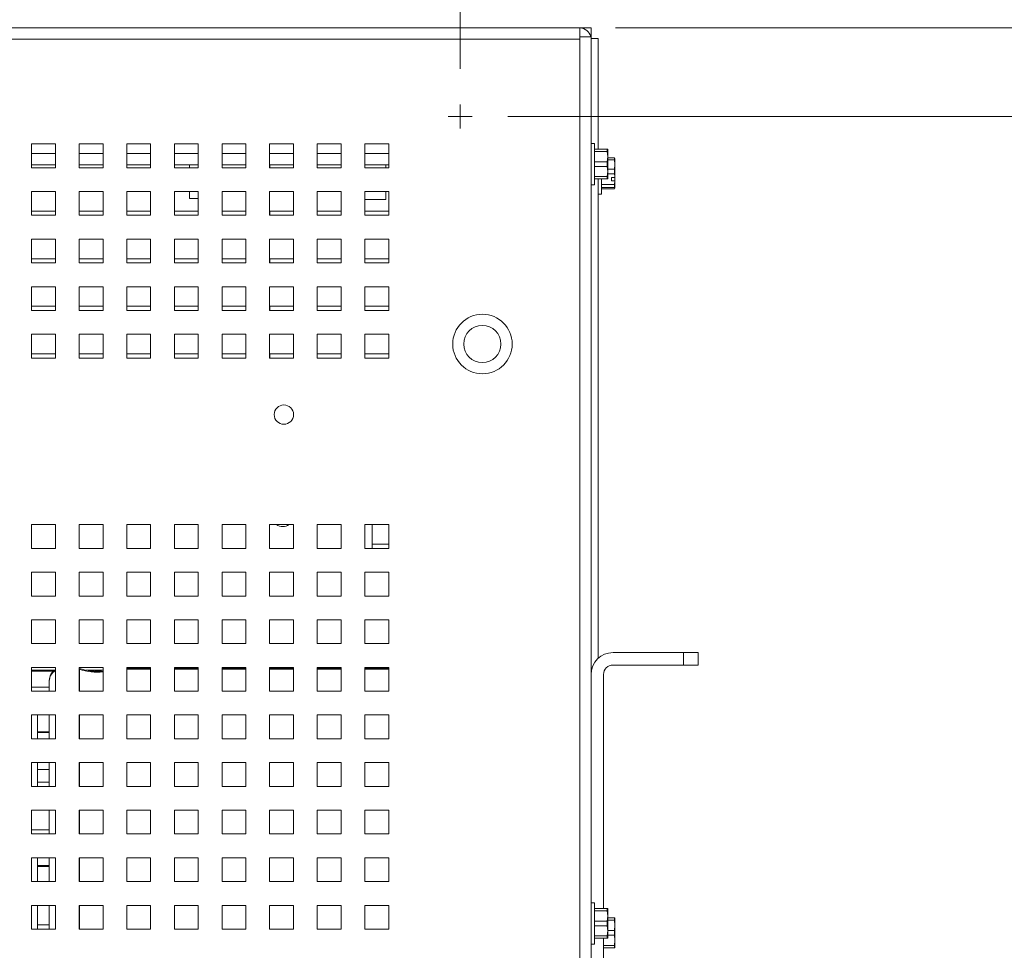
# Paper-space layout '3' of a CAD drawing. Header units: inches. Extents: x 1 to 109, y 1 to 85.
# Tile 62 of 107: x 61.27 to 68.16, y 21.42 to 27.94. Entities that reach past the tile are written whole.
import ezdxf

# ---------------------------------------------------------------- set-up
doc = ezdxf.new("R2010")
doc.units = ezdxf.units.IN
doc.header["$MEASUREMENT"] = 0
doc.styles.add('SLDTEXTSTYLE0', font='GOTHIC.TTF', dxfattribs={"width": 0.913})
doc.dimstyles.new('SLDDIMSTYLE0', dxfattribs={"dimtxt": 0.625, "dimasz": 0.65, "dimexe": 0, "dimexo": 0.0625, "dimgap": 0.15625, "dimtad": 0, "dimtih": 1, "dimtoh": 1, "dimdec": 0, "dimlfac": 1.2, "dimrnd": 1e-09, "dimzin": 12, "dimdsep": 46, "dimtxsty": 'SLDTEXTSTYLE0', "dimblk1": 'NONE', "dimblk2": 'NONE', "dimsah": 1, "dimcen": 0.09, "dimadec": 0, "dimazin": 3, "dimtfac": 1, "dimtdec": 0, "dimtofl": 0, "dimtmove": 0, "dimatfit": 3, "dimldrblk": 'NONE', "dimfxl": 1, "dimfrac": 2, "dimtolj": 1, "dimtzin": 12, "dimarcsym": 0})
doc.dimstyles.new('SLDDIMSTYLE1', dxfattribs={"dimtxt": 0.625, "dimasz": 0.65, "dimexe": 0, "dimexo": 0.0625, "dimgap": 0.15625, "dimtad": 0, "dimtih": 1, "dimtoh": 1, "dimlfac": 1.2, "dimrnd": 1e-09, "dimzin": 12, "dimdsep": 46, "dimtxsty": 'SLDTEXTSTYLE0', "dimblk1": 'NONE', "dimblk2": 'NONE', "dimsah": 1, "dimcen": 0.09, "dimadec": 0, "dimazin": 3, "dimtfac": 1, "dimtofl": 0, "dimtmove": 0, "dimatfit": 3, "dimldrblk": 'NONE', "dimfxl": 1, "dimfrac": 2, "dimtolj": 1, "dimtzin": 12, "dimarcsym": 0})

# ---------------------------------------------------------------- blocks, each defined once
blk = doc.blocks.new('_D_101')
at = {"color": 1, "linetype": 'Continuous', "lineweight": 0, "ltscale": 5}
blk.add_line((64.3512, 27.5909), (64.3512, 31.3197), dxfattribs=at)
at = {"color": 1, "linetype": 'Continuous', "lineweight": 0, "ltscale": 5, "insert": (64.049, 31.3197), "char_height": 0.625, "attachment_point": 1, "rotation": 90, "style": 'SLDTEXTSTYLE0'}
blk.add_mtext('20.16', dxfattribs=at)
blk = doc.blocks.new('_NONE')
blk = doc.blocks.new('_D_104')
at = {"color": 1, "linetype": 'Continuous', "lineweight": 0, "ltscale": 5}
blk.add_line((65.4384, 27.8781), (68.3448, 27.8781), dxfattribs=at)
at = {"color": 1, "linetype": 'Continuous', "lineweight": 0, "ltscale": 5, "insert": (68.3448, 28.1804), "char_height": 0.625, "attachment_point": 1, "style": 'SLDTEXTSTYLE0'}
blk.add_mtext('0', dxfattribs=at)
blk = doc.blocks.new('_D_105')
at = {"color": 1, "linetype": 'Continuous', "lineweight": 0, "ltscale": 5}
blk.add_line((64.6845, 27.2576), (68.3448, 27.2576), dxfattribs=at)
at = {"color": 1, "linetype": 'Continuous', "lineweight": 0, "ltscale": 5, "insert": (68.3448, 27.5598), "char_height": 0.625, "attachment_point": 1, "style": 'SLDTEXTSTYLE0'}
blk.add_mtext('.74', dxfattribs=at)
blk = doc.blocks.new('SW_CENTERMARKSYMBOL_18')
at = {"color": 0, "linetype": 'Continuous', "lineweight": 0, "ltscale": 5}
for q in [(0, 0.0833), (-0.0833, 0), (0, -0.0833), (0.0833, 0)]:
    blk.add_line((0, 0), q, dxfattribs=at)

psp = doc.layouts.new('3')

# ---------------------------------------------------------------- linework, layer by layer
at = {"color": 7, "linetype": 'Continuous', "lineweight": 15, "ltscale": 5}
for p, q in [((47.6796, 27.8781), (65.1884, 27.8781)), ((48.254, 27.8784), (64.6138, 27.8784)), ((64.6138, 27.8784), (64.6138, 27.8781)), ((64.6138, 27.8784), (64.6387, 27.8784)), ((64.6387, 27.8781), (64.6387, 27.8784)), ((64.6388, 27.8784), (64.6387, 27.8784)), ((64.6388, 27.8781), (64.6388, 27.8784)), ((65.2674, 27.8784), (64.6388, 27.8784)), ((65.1884, 27.8781), (65.1884, 27.8159)), ((65.2674, 27.8784), (65.2674, 27.8286)), ((65.1884, 27.7992), (47.6796, 27.7992)), ((65.1884, 27.8159), (65.2674, 27.8159)), ((65.1884, 27.8159), (65.1884, 27.7992)), ((65.1884, 14.5867), (65.1884, 27.7992)), ((65.2674, 27.8286), (65.2617, 27.8286)), ((65.2674, 27.8159), (65.2674, 27.8286)), ((65.2674, 27.8159), (65.2674, 14.5867)), ((65.3172, 27.8044), (65.2674, 27.8044)), ((65.3172, 27.0291), (65.3172, 27.8044)), ((61.5174, 27.0659), (61.3507, 27.0659)), ((61.3507, 27.0659), (61.3507, 26.8992)), ((61.5174, 26.8992), (61.5174, 27.0659)), ((61.8507, 27.0659), (61.684, 27.0659)), ((61.684, 27.0659), (61.684, 26.8992)), ((61.8507, 26.8992), (61.8507, 27.0659)), ((62.184, 27.0659), (62.0174, 27.0659)), ((62.0174, 27.0659), (62.0174, 26.8992)), ((62.184, 26.8992), (62.184, 27.0659)), ((62.5174, 27.0659), (62.3507, 27.0659)), ((62.3507, 27.0659), (62.3507, 26.8992)), ((62.5174, 26.8992), (62.5174, 27.0659)), ((62.8507, 27.0659), (62.684, 27.0659)), ((62.684, 27.0659), (62.684, 26.8992)), ((62.8507, 26.8992), (62.8507, 27.0659)), ((63.184, 27.0659), (63.0174, 27.0659)), ((63.0174, 27.0659), (63.0174, 26.8992)), ((63.184, 26.8992), (63.184, 27.0659)), ((63.5174, 27.0659), (63.3507, 27.0659)), ((63.3507, 27.0659), (63.3507, 26.8992)), ((63.5174, 26.8992), (63.5174, 27.0659)), ((63.8507, 27.0659), (63.684, 27.0659)), ((63.684, 27.0659), (63.684, 26.8992)), ((63.8507, 26.8992), (63.8507, 27.0659)), ((65.2909, 27.0699), (65.2674, 27.0699)), ((65.2909, 26.7799), (65.2909, 27.0699)), ((65.2909, 27.0291), (65.3812, 27.0291)), ((65.3812, 27.0126), (65.3812, 27.0291)), ((65.3812, 27.0291), (65.3845, 27.0291)), ((65.3849, 27.0282), (65.3845, 27.0291)), ((65.3849, 27.0282), (65.3849, 26.977)), ((65.3812, 27.0126), (65.2909, 27.0126)), ((65.3849, 26.977), (65.3812, 27.0126)), ((65.3812, 26.9413), (65.3849, 26.977)), ((65.3849, 26.977), (65.3849, 26.8728)), ((65.3849, 26.9679), (65.431, 26.9679)), ((65.431, 26.9553), (65.3849, 26.9553)), ((65.431, 26.9679), (65.4347, 26.9625)), ((65.431, 26.9553), (65.431, 26.9679)), ((65.4347, 26.9227), (65.431, 26.9553)), ((65.4347, 26.9227), (65.4347, 26.9634)), ((61.5174, 26.9203), (61.3507, 26.9203)), ((61.3507, 26.8992), (61.5174, 26.8992)), ((61.3509, 26.9203), (61.3509, 26.8992)), ((61.8507, 26.9203), (61.684, 26.9203)), ((61.684, 26.8992), (61.8507, 26.8992)), ((61.6842, 26.9203), (61.6842, 26.8992)), ((62.184, 26.9203), (62.0174, 26.9203)), ((62.0174, 26.8992), (62.184, 26.8992)), ((62.0175, 26.9203), (62.0175, 26.8992)), ((62.5174, 26.9203), (62.3507, 26.9203)), ((62.3507, 26.8992), (62.5174, 26.8992)), ((62.3509, 26.9203), (62.3509, 26.8992)), ((62.4571, 26.9203), (62.4571, 26.8992)), ((62.8507, 26.9203), (62.684, 26.9203)), ((62.684, 26.8992), (62.8507, 26.8992)), ((62.6842, 26.9203), (62.6842, 26.8992)), ((63.184, 26.9203), (63.0174, 26.9203)), ((63.0174, 26.8992), (63.184, 26.8992)), ((63.0175, 26.9203), (63.0175, 26.8992)), ((63.5174, 26.9203), (63.3507, 26.9203)), ((63.3507, 26.8992), (63.5174, 26.8992)), ((63.3509, 26.9203), (63.3509, 26.8992)), ((63.8507, 26.9203), (63.684, 26.9203)), ((63.684, 26.8992), (63.8507, 26.8992)), ((63.8304, 26.8992), (63.8304, 26.9203)), ((65.2909, 26.9413), (65.3812, 26.9413)), ((65.3812, 26.9084), (65.2909, 26.9084)), ((65.3812, 26.9084), (65.3812, 26.9413)), ((65.3849, 26.8728), (65.3812, 26.9084)), ((65.3849, 26.8901), (65.431, 26.8901)), ((65.431, 26.8901), (65.4347, 26.9227)), ((65.431, 26.8575), (65.431, 26.8901)), ((65.4347, 26.8318), (65.4347, 26.9227)), ((65.2909, 26.8372), (65.3812, 26.8372)), ((65.3812, 26.8207), (65.2909, 26.8207)), ((65.3172, 23.4627), (65.3172, 26.8207)), ((65.3407, 26.8039), (65.3407, 26.8207)), ((65.3812, 26.8372), (65.3849, 26.8728)), ((65.3812, 26.8207), (65.3812, 26.8372)), ((65.3845, 26.8207), (65.3812, 26.8207)), ((65.3845, 26.8207), (65.3849, 26.8215)), ((65.3849, 26.8728), (65.3849, 26.8215)), ((65.431, 26.8575), (65.3849, 26.8575)), ((65.4112, 26.8315), (65.4343, 26.8315)), ((65.4112, 26.8315), (65.4112, 26.8074)), ((65.4343, 26.8315), (65.4347, 26.8318)), ((65.4347, 26.8077), (65.4347, 26.8318)), ((65.2674, 26.7799), (65.2909, 26.7799)), ((65.3407, 26.7142), (65.3407, 26.8039)), ((65.3407, 26.7814), (65.431, 26.7814)), ((65.431, 26.7614), (65.3407, 26.7614)), ((65.3407, 26.7505), (65.431, 26.7505)), ((65.4112, 26.8074), (65.4343, 26.8074)), ((65.431, 26.7814), (65.4343, 26.8074)), ((65.431, 26.7614), (65.431, 26.7814)), ((65.4347, 26.756), (65.431, 26.7614)), ((65.431, 26.7505), (65.4347, 26.756)), ((65.4347, 26.8077), (65.4343, 26.8074)), ((65.4347, 26.8077), (65.4347, 26.756)), ((61.5174, 26.7326), (61.3507, 26.7326)), ((61.3507, 26.7326), (61.3507, 26.5659)), ((61.5174, 26.5659), (61.5174, 26.7326)), ((61.8507, 26.7326), (61.684, 26.7326)), ((61.684, 26.7326), (61.684, 26.5659)), ((61.8507, 26.5659), (61.8507, 26.7326)), ((62.184, 26.7326), (62.0174, 26.7326)), ((62.0174, 26.7326), (62.0174, 26.5659)), ((62.184, 26.5659), (62.184, 26.7326)), ((62.5174, 26.7326), (62.3507, 26.7326)), ((62.3507, 26.7326), (62.3507, 26.5659)), ((62.4571, 26.7326), (62.4571, 26.6844)), ((62.5174, 26.6844), (62.4571, 26.6844)), ((62.5174, 26.5659), (62.5174, 26.7326)), ((62.8507, 26.7326), (62.684, 26.7326)), ((62.684, 26.7326), (62.684, 26.5659)), ((62.8507, 26.5659), (62.8507, 26.7326)), ((63.184, 26.7326), (63.0174, 26.7326)), ((63.0174, 26.7326), (63.0174, 26.5659)), ((63.184, 26.5659), (63.184, 26.7326)), ((63.5174, 26.7326), (63.3507, 26.7326)), ((63.3507, 26.7326), (63.3507, 26.5659)), ((63.5174, 26.5659), (63.5174, 26.7326)), ((63.8507, 26.7326), (63.684, 26.7326)), ((63.684, 26.7326), (63.684, 26.5659)), ((63.8304, 26.6763), (63.8304, 26.7326)), ((63.8507, 26.5659), (63.8507, 26.7326)), ((65.3172, 26.7142), (65.3407, 26.7142)), ((63.8304, 26.6763), (63.684, 26.6763)), ((61.3507, 26.5659), (61.5174, 26.5659)), ((61.3509, 26.5951), (61.3509, 26.5659)), ((61.5174, 26.5951), (61.3509, 26.5951)), ((61.684, 26.5659), (61.8507, 26.5659)), ((61.6842, 26.5951), (61.6842, 26.5659)), ((61.8507, 26.5951), (61.6842, 26.5951)), ((62.0174, 26.5659), (62.184, 26.5659)), ((62.0175, 26.5951), (62.0175, 26.5659)), ((62.184, 26.5951), (62.0175, 26.5951)), ((62.3507, 26.5659), (62.5174, 26.5659)), ((62.3509, 26.5951), (62.3509, 26.5659)), ((62.5174, 26.5951), (62.3509, 26.5951)), ((62.684, 26.5659), (62.8507, 26.5659)), ((62.6842, 26.5951), (62.6842, 26.5659)), ((62.8507, 26.5951), (62.6842, 26.5951)), ((63.0174, 26.5659), (63.184, 26.5659)), ((63.0175, 26.5951), (63.0175, 26.5659)), ((63.184, 26.5951), (63.0175, 26.5951)), ((63.3507, 26.5659), (63.5174, 26.5659)), ((63.3509, 26.5951), (63.3509, 26.5659)), ((63.5174, 26.5951), (63.3509, 26.5951)), ((63.684, 26.5659), (63.8507, 26.5659)), ((63.6842, 26.5951), (63.6842, 26.5659)), ((63.8507, 26.5951), (63.6842, 26.5951)), ((61.5174, 26.3992), (61.3507, 26.3992)), ((61.3507, 26.3992), (61.3507, 26.2326)), ((61.5174, 26.2326), (61.5174, 26.3992)), ((61.8507, 26.3992), (61.684, 26.3992)), ((61.684, 26.3992), (61.684, 26.2326)), ((61.8507, 26.2326), (61.8507, 26.3992)), ((62.184, 26.3992), (62.0174, 26.3992)), ((62.0174, 26.3992), (62.0174, 26.2326)), ((62.184, 26.2326), (62.184, 26.3992)), ((62.5174, 26.3992), (62.3507, 26.3992)), ((62.3507, 26.3992), (62.3507, 26.2326)), ((62.5174, 26.2326), (62.5174, 26.3992)), ((62.8507, 26.3992), (62.684, 26.3992)), ((62.684, 26.3992), (62.684, 26.2326)), ((62.8507, 26.2326), (62.8507, 26.3992)), ((63.184, 26.3992), (63.0174, 26.3992)), ((63.0174, 26.3992), (63.0174, 26.2326)), ((63.184, 26.2326), (63.184, 26.3992)), ((63.5174, 26.3992), (63.3507, 26.3992)), ((63.3507, 26.3992), (63.3507, 26.2326)), ((63.5174, 26.2326), (63.5174, 26.3992)), ((63.8507, 26.3992), (63.684, 26.3992)), ((63.684, 26.3992), (63.684, 26.2326)), ((63.8507, 26.2326), (63.8507, 26.3992)), ((61.3507, 26.2326), (61.5174, 26.2326)), ((61.5174, 26.2617), (61.3509, 26.2617)), ((61.3509, 26.2617), (61.3509, 26.2326)), ((61.684, 26.2326), (61.8507, 26.2326)), ((61.8507, 26.2617), (61.6842, 26.2617)), ((61.6842, 26.2617), (61.6842, 26.2326)), ((62.0174, 26.2326), (62.184, 26.2326)), ((62.184, 26.2617), (62.0175, 26.2617)), ((62.0175, 26.2617), (62.0175, 26.2326)), ((62.3507, 26.2326), (62.5174, 26.2326)), ((62.5174, 26.2617), (62.3509, 26.2617)), ((62.3509, 26.2617), (62.3509, 26.2326)), ((62.684, 26.2326), (62.8507, 26.2326)), ((62.8507, 26.2617), (62.6842, 26.2617)), ((62.6842, 26.2617), (62.6842, 26.2326)), ((63.0174, 26.2326), (63.184, 26.2326)), ((63.184, 26.2617), (63.0175, 26.2617)), ((63.0175, 26.2617), (63.0175, 26.2326)), ((63.3507, 26.2326), (63.5174, 26.2326)), ((63.5174, 26.2617), (63.3509, 26.2617)), ((63.3509, 26.2617), (63.3509, 26.2326)), ((63.684, 26.2326), (63.8507, 26.2326)), ((63.8507, 26.2617), (63.6842, 26.2617)), ((63.6842, 26.2617), (63.6842, 26.2326)), ((61.5174, 26.0659), (61.3507, 26.0659)), ((61.3507, 26.0659), (61.3507, 25.8992)), ((61.5174, 25.8992), (61.5174, 26.0659)), ((61.8507, 26.0659), (61.684, 26.0659)), ((61.684, 26.0659), (61.684, 25.8992)), ((61.8507, 25.8992), (61.8507, 26.0659)), ((62.184, 26.0659), (62.0174, 26.0659)), ((62.0174, 26.0659), (62.0174, 25.8992)), ((62.184, 25.8992), (62.184, 26.0659)), ((62.5174, 26.0659), (62.3507, 26.0659)), ((62.3507, 26.0659), (62.3507, 25.8992)), ((62.5174, 25.8992), (62.5174, 26.0659)), ((62.8507, 26.0659), (62.684, 26.0659)), ((62.684, 26.0659), (62.684, 25.8992)), ((62.8507, 25.8992), (62.8507, 26.0659)), ((63.184, 26.0659), (63.0174, 26.0659)), ((63.0174, 26.0659), (63.0174, 25.8992)), ((63.184, 25.8992), (63.184, 26.0659)), ((63.5174, 26.0659), (63.3507, 26.0659)), ((63.3507, 26.0659), (63.3507, 25.8992)), ((63.5174, 25.8992), (63.5174, 26.0659)), ((63.8507, 26.0659), (63.684, 26.0659)), ((63.684, 26.0659), (63.684, 25.8992)), ((63.8507, 25.8992), (63.8507, 26.0659)), ((61.5174, 25.9284), (61.3509, 25.9284)), ((61.3509, 25.9284), (61.3509, 25.8992)), ((61.8507, 25.9284), (61.6842, 25.9284)), ((61.6842, 25.9284), (61.6842, 25.8992)), ((62.184, 25.9284), (62.0175, 25.9284)), ((62.0175, 25.9284), (62.0175, 25.8992)), ((62.5174, 25.9284), (62.3509, 25.9284)), ((62.3509, 25.9284), (62.3509, 25.8992)), ((62.8507, 25.9284), (62.6842, 25.9284)), ((62.6842, 25.9284), (62.6842, 25.8992)), ((63.184, 25.9284), (63.0175, 25.9284)), ((63.0175, 25.9284), (63.0175, 25.8992)), ((63.5174, 25.9284), (63.3509, 25.9284)), ((63.3509, 25.9284), (63.3509, 25.8992)), ((63.8507, 25.9284), (63.6842, 25.9284)), ((63.6842, 25.9284), (63.6842, 25.8992)), ((61.3507, 25.8992), (61.5174, 25.8992)), ((61.684, 25.8992), (61.8507, 25.8992)), ((62.0174, 25.8992), (62.184, 25.8992)), ((62.3507, 25.8992), (62.5174, 25.8992)), ((62.684, 25.8992), (62.8507, 25.8992)), ((63.0174, 25.8992), (63.184, 25.8992)), ((63.3507, 25.8992), (63.5174, 25.8992)), ((63.684, 25.8992), (63.8507, 25.8992)), ((65.269, 25.9015), (65.2674, 25.9015)), ((65.269, 25.9015), (65.269, 25.6881)), ((61.5174, 25.7326), (61.3507, 25.7326)), ((61.3507, 25.7326), (61.3507, 25.5659)), ((61.5174, 25.5659), (61.5174, 25.7326)), ((61.8507, 25.7326), (61.684, 25.7326)), ((61.684, 25.7326), (61.684, 25.5659)), ((61.8507, 25.5659), (61.8507, 25.7326)), ((62.184, 25.7326), (62.0174, 25.7326)), ((62.0174, 25.7326), (62.0174, 25.5659)), ((62.184, 25.5659), (62.184, 25.7326)), ((62.5174, 25.7326), (62.3507, 25.7326)), ((62.3507, 25.7326), (62.3507, 25.5659)), ((62.5174, 25.5659), (62.5174, 25.7326)), ((62.8507, 25.7326), (62.684, 25.7326)), ((62.684, 25.7326), (62.684, 25.5659)), ((62.8507, 25.5659), (62.8507, 25.7326)), ((63.184, 25.7326), (63.0174, 25.7326)), ((63.0174, 25.7326), (63.0174, 25.5659)), ((63.184, 25.5659), (63.184, 25.7326)), ((63.5174, 25.7326), (63.3507, 25.7326)), ((63.3507, 25.7326), (63.3507, 25.5659)), ((63.5174, 25.5659), (63.5174, 25.7326)), ((63.8507, 25.7326), (63.684, 25.7326)), ((63.684, 25.7326), (63.684, 25.5659)), ((63.8507, 25.5659), (63.8507, 25.7326)), ((65.2674, 25.6881), (65.269, 25.6881)), ((61.5174, 25.5951), (61.3509, 25.5951)), ((61.3509, 25.5951), (61.3509, 25.5659)), ((61.8507, 25.5951), (61.6842, 25.5951)), ((61.6842, 25.5951), (61.6842, 25.5659)), ((62.184, 25.5951), (62.0175, 25.5951)), ((62.0175, 25.5951), (62.0175, 25.5659)), ((62.5174, 25.5951), (62.3509, 25.5951)), ((62.3509, 25.5951), (62.3509, 25.5659)), ((62.8507, 25.5951), (62.6842, 25.5951)), ((62.6842, 25.5951), (62.6842, 25.5659)), ((63.184, 25.5951), (63.0175, 25.5951)), ((63.0175, 25.5951), (63.0175, 25.5659)), ((63.5174, 25.5951), (63.3509, 25.5951)), ((63.3509, 25.5951), (63.3509, 25.5659)), ((63.8507, 25.5951), (63.6842, 25.5951)), ((63.6842, 25.5951), (63.6842, 25.5659)), ((61.3507, 25.5659), (61.5174, 25.5659)), ((61.684, 25.5659), (61.8507, 25.5659)), ((62.0174, 25.5659), (62.184, 25.5659)), ((62.3507, 25.5659), (62.5174, 25.5659)), ((62.684, 25.5659), (62.8507, 25.5659)), ((63.0174, 25.5659), (63.184, 25.5659)), ((63.3507, 25.5659), (63.5174, 25.5659)), ((63.684, 25.5659), (63.8507, 25.5659)), ((63.1842, 25.1597), (63.1842, 25.1799)), ((61.5174, 24.3992), (61.3507, 24.3992)), ((61.3507, 24.3992), (61.3507, 24.2326)), ((61.5174, 24.2326), (61.5174, 24.3992)), ((61.8507, 24.3992), (61.684, 24.3992)), ((61.684, 24.3992), (61.684, 24.2326)), ((61.8507, 24.2326), (61.8507, 24.3992)), ((62.184, 24.3992), (62.0174, 24.3992)), ((62.0174, 24.3992), (62.0174, 24.2326)), ((62.184, 24.2326), (62.184, 24.3992)), ((62.5174, 24.3992), (62.3507, 24.3992)), ((62.3507, 24.3992), (62.3507, 24.2326)), ((62.5174, 24.2326), (62.5174, 24.3992)), ((62.8507, 24.3992), (62.684, 24.3992)), ((62.684, 24.3992), (62.684, 24.2326)), ((62.8507, 24.2326), (62.8507, 24.3992)), ((63.184, 24.3992), (63.0174, 24.3992)), ((63.0174, 24.3992), (63.0174, 24.2326)), ((63.184, 24.2326), (63.184, 24.3992)), ((63.5174, 24.3992), (63.3507, 24.3992)), ((63.3507, 24.3992), (63.3507, 24.2326)), ((63.5174, 24.2326), (63.5174, 24.3992)), ((63.8507, 24.3992), (63.684, 24.3992)), ((63.684, 24.3992), (63.684, 24.2326)), ((63.7343, 24.2326), (63.7343, 24.3992)), ((63.8507, 24.2326), (63.8507, 24.3992)), ((61.3507, 24.2326), (61.5174, 24.2326)), ((61.684, 24.2326), (61.8507, 24.2326)), ((62.0174, 24.2326), (62.184, 24.2326)), ((62.3507, 24.2326), (62.5174, 24.2326)), ((62.684, 24.2326), (62.8507, 24.2326)), ((63.0174, 24.2326), (63.184, 24.2326)), ((63.3507, 24.2326), (63.5174, 24.2326)), ((63.684, 24.2326), (63.8507, 24.2326)), ((63.8507, 24.2617), (63.7343, 24.2617)), ((61.5174, 24.0659), (61.3507, 24.0659)), ((61.3507, 24.0659), (61.3507, 23.8992)), ((61.5174, 23.8992), (61.5174, 24.0659)), ((61.8507, 24.0659), (61.684, 24.0659)), ((61.684, 24.0659), (61.684, 23.8992)), ((61.8507, 23.8992), (61.8507, 24.0659)), ((62.184, 24.0659), (62.0174, 24.0659)), ((62.0174, 24.0659), (62.0174, 23.8992)), ((62.184, 23.8992), (62.184, 24.0659)), ((62.5174, 24.0659), (62.3507, 24.0659)), ((62.3507, 24.0659), (62.3507, 23.8992)), ((62.5174, 23.8992), (62.5174, 24.0659)), ((62.8507, 24.0659), (62.684, 24.0659)), ((62.684, 24.0659), (62.684, 23.8992)), ((62.8507, 23.8992), (62.8507, 24.0659)), ((63.184, 24.0659), (63.0174, 24.0659)), ((63.0174, 24.0659), (63.0174, 23.8992)), ((63.184, 23.8992), (63.184, 24.0659)), ((63.5174, 24.0659), (63.3507, 24.0659)), ((63.3507, 24.0659), (63.3507, 23.8992)), ((63.5174, 23.8992), (63.5174, 24.0659)), ((63.8507, 24.0659), (63.684, 24.0659)), ((63.684, 24.0659), (63.684, 23.8992)), ((63.8507, 23.8992), (63.8507, 24.0659)), ((61.3507, 23.8992), (61.5174, 23.8992)), ((61.684, 23.8992), (61.8507, 23.8992)), ((62.0174, 23.8992), (62.184, 23.8992)), ((62.3507, 23.8992), (62.5174, 23.8992)), ((62.684, 23.8992), (62.8507, 23.8992)), ((63.0174, 23.8992), (63.184, 23.8992)), ((63.3507, 23.8992), (63.5174, 23.8992)), ((63.684, 23.8992), (63.8507, 23.8992)), ((61.5174, 23.7326), (61.3507, 23.7326)), ((61.3507, 23.7326), (61.3507, 23.5659)), ((61.5174, 23.5659), (61.5174, 23.7326)), ((61.8507, 23.7326), (61.684, 23.7326)), ((61.684, 23.7326), (61.684, 23.5659)), ((61.8507, 23.5659), (61.8507, 23.7326)), ((62.184, 23.7326), (62.0174, 23.7326)), ((62.0174, 23.7326), (62.0174, 23.5659)), ((62.184, 23.5659), (62.184, 23.7326)), ((62.5174, 23.7326), (62.3507, 23.7326)), ((62.3507, 23.7326), (62.3507, 23.5659)), ((62.5174, 23.5659), (62.5174, 23.7326)), ((62.8507, 23.7326), (62.684, 23.7326)), ((62.684, 23.7326), (62.684, 23.5659)), ((62.8507, 23.5659), (62.8507, 23.7326)), ((63.184, 23.7326), (63.0174, 23.7326)), ((63.0174, 23.7326), (63.0174, 23.5659)), ((63.184, 23.5659), (63.184, 23.7326)), ((63.5174, 23.7326), (63.3507, 23.7326)), ((63.3507, 23.7326), (63.3507, 23.5659)), ((63.5174, 23.5659), (63.5174, 23.7326)), ((63.8507, 23.7326), (63.684, 23.7326)), ((63.684, 23.7326), (63.684, 23.5659)), ((63.8507, 23.5659), (63.8507, 23.7326)), ((61.3507, 23.5659), (61.5174, 23.5659)), ((61.684, 23.5659), (61.8507, 23.5659)), ((62.0174, 23.5659), (62.184, 23.5659)), ((62.3507, 23.5659), (62.5174, 23.5659)), ((62.684, 23.5659), (62.8507, 23.5659)), ((63.0174, 23.5659), (63.184, 23.5659)), ((63.3507, 23.5659), (63.5174, 23.5659)), ((63.684, 23.5659), (63.8507, 23.5659)), ((65.4212, 23.5031), (65.914, 23.5031)), ((65.914, 23.416), (65.914, 23.5031)), ((65.914, 23.5031), (66.0182, 23.5031)), ((66.0182, 23.5031), (66.0182, 23.416)), ((61.5174, 23.3992), (61.3507, 23.3992)), ((61.3507, 23.3992), (61.3507, 23.2326)), ((61.3507, 23.3717), (61.5032, 23.3717)), ((61.5174, 23.2326), (61.5174, 23.3992)), ((61.8507, 23.3992), (61.684, 23.3992)), ((61.684, 23.3992), (61.684, 23.2326)), ((61.6858, 23.3919), (61.684, 23.3919)), ((61.6858, 23.3865), (61.684, 23.3865)), ((61.6858, 23.3919), (61.6858, 23.3865)), ((61.6858, 23.3865), (61.6858, 23.2326)), ((61.7926, 23.3717), (61.8393, 23.3717)), ((61.8507, 23.2326), (61.8507, 23.3992)), ((62.184, 23.3992), (62.0174, 23.3992)), ((62.0174, 23.3992), (62.0174, 23.2326)), ((62.184, 23.3919), (62.0174, 23.3919)), ((62.184, 23.3865), (62.0174, 23.3865)), ((62.184, 23.2326), (62.184, 23.3992)), ((62.5174, 23.3992), (62.3507, 23.3992)), ((62.3507, 23.3992), (62.3507, 23.2326)), ((62.5174, 23.3919), (62.3507, 23.3919)), ((62.5174, 23.3865), (62.3507, 23.3865)), ((62.5174, 23.2326), (62.5174, 23.3992)), ((62.8507, 23.3992), (62.684, 23.3992)), ((62.684, 23.3992), (62.684, 23.2326)), ((62.8507, 23.3919), (62.684, 23.3919)), ((62.8507, 23.3865), (62.684, 23.3865)), ((62.7718, 23.3919), (62.7718, 23.3969)), ((62.8507, 23.3969), (62.7718, 23.3969)), ((62.8507, 23.2326), (62.8507, 23.3992)), ((63.184, 23.3992), (63.0174, 23.3992)), ((63.0174, 23.3992), (63.0174, 23.2326)), ((63.184, 23.3969), (63.0174, 23.3969)), ((63.184, 23.3919), (63.0174, 23.3919)), ((63.184, 23.3865), (63.0174, 23.3865)), ((63.184, 23.2326), (63.184, 23.3992)), ((63.5174, 23.3992), (63.3507, 23.3992)), ((63.3507, 23.3992), (63.3507, 23.2326)), ((63.5174, 23.3969), (63.3507, 23.3969)), ((63.5174, 23.3919), (63.3507, 23.3919)), ((63.5174, 23.3865), (63.3507, 23.3865)), ((63.5174, 23.2326), (63.5174, 23.3992)), ((63.8507, 23.3992), (63.684, 23.3992)), ((63.684, 23.3992), (63.684, 23.2326)), ((63.8507, 23.3969), (63.684, 23.3969)), ((63.8507, 23.3919), (63.684, 23.3919)), ((63.8507, 23.3865), (63.684, 23.3865)), ((63.8507, 23.2326), (63.8507, 23.3992)), ((65.914, 23.416), (65.4212, 23.416)), ((66.0182, 23.416), (65.914, 23.416)), ((61.4743, 23.3031), (61.4743, 23.3086)), ((61.4743, 23.2326), (61.4743, 23.3031)), ((65.3545, 23.3493), (65.3545, 21.7099)), ((61.3507, 23.2326), (61.5174, 23.2326)), ((61.4743, 23.2617), (61.3509, 23.2617)), ((61.3509, 23.2617), (61.3509, 23.2326)), ((61.684, 23.2326), (61.8507, 23.2326)), ((62.0174, 23.2326), (62.184, 23.2326)), ((62.3507, 23.2326), (62.5174, 23.2326)), ((62.684, 23.2326), (62.8507, 23.2326)), ((63.0174, 23.2326), (63.184, 23.2326)), ((63.3507, 23.2326), (63.5174, 23.2326)), ((63.684, 23.2326), (63.8507, 23.2326)), ((61.5174, 23.0659), (61.3507, 23.0659)), ((61.3507, 23.0659), (61.3507, 22.8992)), ((61.3909, 22.8992), (61.3909, 23.0659)), ((61.4743, 22.8992), (61.4743, 23.0659)), ((61.5174, 22.8992), (61.5174, 23.0659)), ((61.8507, 23.0659), (61.684, 23.0659)), ((61.684, 23.0659), (61.684, 22.8992)), ((61.6858, 23.0659), (61.6858, 22.8992)), ((61.8507, 22.8992), (61.8507, 23.0659)), ((62.184, 23.0659), (62.0174, 23.0659)), ((62.0174, 23.0659), (62.0174, 22.8992)), ((62.184, 22.8992), (62.184, 23.0659)), ((62.5174, 23.0659), (62.3507, 23.0659)), ((62.3507, 23.0659), (62.3507, 22.8992)), ((62.5174, 22.8992), (62.5174, 23.0659)), ((62.8507, 23.0659), (62.684, 23.0659)), ((62.684, 23.0659), (62.684, 22.8992)), ((62.8507, 22.8992), (62.8507, 23.0659)), ((63.184, 23.0659), (63.0174, 23.0659)), ((63.0174, 23.0659), (63.0174, 22.8992)), ((63.184, 22.8992), (63.184, 23.0659)), ((63.5174, 23.0659), (63.3507, 23.0659)), ((63.3507, 23.0659), (63.3507, 22.8992)), ((63.5174, 22.8992), (63.5174, 23.0659)), ((63.8507, 23.0659), (63.684, 23.0659)), ((63.684, 23.0659), (63.684, 22.8992)), ((63.8507, 22.8992), (63.8507, 23.0659)), ((61.3507, 22.8992), (61.5174, 22.8992)), ((61.4743, 22.9481), (61.3909, 22.9481)), ((61.4743, 22.9427), (61.3909, 22.9427)), ((61.684, 22.8992), (61.8507, 22.8992)), ((62.0174, 22.8992), (62.184, 22.8992)), ((62.3507, 22.8992), (62.5174, 22.8992)), ((62.684, 22.8992), (62.8507, 22.8992)), ((63.0174, 22.8992), (63.184, 22.8992)), ((63.3507, 22.8992), (63.5174, 22.8992)), ((63.684, 22.8992), (63.8507, 22.8992)), ((61.5174, 22.7326), (61.3507, 22.7326)), ((61.3507, 22.7326), (61.3507, 22.5659)), ((61.3909, 22.5659), (61.3909, 22.7326)), ((61.3909, 22.6844), (61.4743, 22.6844)), ((61.3909, 22.6844), (61.4743, 22.6844)), ((61.4743, 22.5659), (61.4743, 22.7326)), ((61.5174, 22.5659), (61.5174, 22.7326)), ((61.8507, 22.7326), (61.684, 22.7326)), ((61.684, 22.7326), (61.684, 22.5659)), ((61.6858, 22.7326), (61.6858, 22.5659)), ((61.8507, 22.5659), (61.8507, 22.7326)), ((62.184, 22.7326), (62.0174, 22.7326)), ((62.0174, 22.7326), (62.0174, 22.5659)), ((62.184, 22.5659), (62.184, 22.7326)), ((62.5174, 22.7326), (62.3507, 22.7326)), ((62.3507, 22.7326), (62.3507, 22.5659)), ((62.5174, 22.5659), (62.5174, 22.7326)), ((62.8507, 22.7326), (62.684, 22.7326)), ((62.684, 22.7326), (62.684, 22.5659)), ((62.8507, 22.5659), (62.8507, 22.7326)), ((63.184, 22.7326), (63.0174, 22.7326)), ((63.0174, 22.7326), (63.0174, 22.5659)), ((63.184, 22.5659), (63.184, 22.7326)), ((63.5174, 22.7326), (63.3507, 22.7326)), ((63.3507, 22.7326), (63.3507, 22.5659)), ((63.5174, 22.5659), (63.5174, 22.7326)), ((63.8507, 22.7326), (63.684, 22.7326)), ((63.684, 22.7326), (63.684, 22.5659)), ((63.8507, 22.5659), (63.8507, 22.7326)), ((61.3507, 22.5659), (61.5174, 22.5659)), ((61.4743, 22.5951), (61.3909, 22.5951)), ((61.684, 22.5659), (61.8507, 22.5659)), ((62.0174, 22.5659), (62.184, 22.5659)), ((62.3507, 22.5659), (62.5174, 22.5659)), ((62.684, 22.5659), (62.8507, 22.5659)), ((63.0174, 22.5659), (63.184, 22.5659)), ((63.3507, 22.5659), (63.5174, 22.5659)), ((63.684, 22.5659), (63.8507, 22.5659)), ((61.5174, 22.3992), (61.3507, 22.3992)), ((61.3507, 22.3992), (61.3507, 22.2326)), ((61.4743, 22.3448), (61.4743, 22.3992)), ((61.4743, 22.2326), (61.4743, 22.3448)), ((61.5174, 22.2326), (61.5174, 22.3992)), ((61.8507, 22.3992), (61.684, 22.3992)), ((61.684, 22.3992), (61.684, 22.2326)), ((61.6858, 22.3992), (61.6858, 22.2326)), ((61.8507, 22.2326), (61.8507, 22.3992)), ((62.184, 22.3992), (62.0174, 22.3992)), ((62.0174, 22.3992), (62.0174, 22.2326)), ((62.184, 22.2326), (62.184, 22.3992)), ((62.5174, 22.3992), (62.3507, 22.3992)), ((62.3507, 22.3992), (62.3507, 22.2326)), ((62.5174, 22.2326), (62.5174, 22.3992)), ((62.8507, 22.3992), (62.684, 22.3992)), ((62.684, 22.3992), (62.684, 22.2326)), ((62.8507, 22.2326), (62.8507, 22.3992)), ((63.184, 22.3992), (63.0174, 22.3992)), ((63.0174, 22.3992), (63.0174, 22.2326)), ((63.184, 22.2326), (63.184, 22.3992)), ((63.5174, 22.3992), (63.3507, 22.3992)), ((63.3507, 22.3992), (63.3507, 22.2326)), ((63.5174, 22.2326), (63.5174, 22.3992)), ((63.8507, 22.3992), (63.684, 22.3992)), ((63.684, 22.3992), (63.684, 22.2326)), ((63.8507, 22.2326), (63.8507, 22.3992)), ((61.3507, 22.2326), (61.5174, 22.2326)), ((61.4743, 22.2617), (61.3509, 22.2617)), ((61.3509, 22.2617), (61.3509, 22.2326)), ((61.684, 22.2326), (61.8507, 22.2326)), ((62.0174, 22.2326), (62.184, 22.2326)), ((62.3507, 22.2326), (62.5174, 22.2326)), ((62.684, 22.2326), (62.8507, 22.2326)), ((63.0174, 22.2326), (63.184, 22.2326)), ((63.3507, 22.2326), (63.5174, 22.2326)), ((63.684, 22.2326), (63.8507, 22.2326)), ((61.5174, 22.0659), (61.3507, 22.0659)), ((61.3507, 22.0659), (61.3507, 21.8992)), ((61.3909, 21.8992), (61.3909, 22.0659)), ((61.4743, 21.8992), (61.4743, 22.0659)), ((61.5174, 21.8992), (61.5174, 22.0659)), ((61.8507, 22.0659), (61.684, 22.0659)), ((61.684, 22.0659), (61.684, 21.8992)), ((61.6858, 22.0659), (61.6858, 21.8992)), ((61.8507, 21.8992), (61.8507, 22.0659)), ((62.184, 22.0659), (62.0174, 22.0659)), ((62.0174, 22.0659), (62.0174, 21.8992)), ((62.184, 21.8992), (62.184, 22.0659)), ((62.5174, 22.0659), (62.3507, 22.0659)), ((62.3507, 22.0659), (62.3507, 21.8992)), ((62.5174, 21.8992), (62.5174, 22.0659)), ((62.8507, 22.0659), (62.684, 22.0659)), ((62.684, 22.0659), (62.684, 21.8992)), ((62.8507, 21.8992), (62.8507, 22.0659)), ((63.184, 22.0659), (63.0174, 22.0659)), ((63.0174, 22.0659), (63.0174, 21.8992)), ((63.184, 21.8992), (63.184, 22.0659)), ((63.5174, 22.0659), (63.3507, 22.0659)), ((63.3507, 22.0659), (63.3507, 21.8992)), ((63.5174, 21.8992), (63.5174, 22.0659)), ((63.8507, 22.0659), (63.684, 22.0659)), ((63.684, 22.0659), (63.684, 21.8992)), ((63.8507, 21.8992), (63.8507, 22.0659)), ((61.4743, 22.0106), (61.3909, 22.0106)), ((61.4743, 22.0052), (61.3909, 22.0052)), ((61.3507, 21.8992), (61.5174, 21.8992)), ((61.684, 21.8992), (61.8507, 21.8992)), ((62.0174, 21.8992), (62.184, 21.8992)), ((62.3507, 21.8992), (62.5174, 21.8992)), ((62.684, 21.8992), (62.8507, 21.8992)), ((63.0174, 21.8992), (63.184, 21.8992)), ((63.3507, 21.8992), (63.5174, 21.8992)), ((63.684, 21.8992), (63.8507, 21.8992)), ((61.5174, 21.7326), (61.3507, 21.7326)), ((61.3507, 21.7326), (61.3507, 21.5659)), ((61.3909, 21.5659), (61.3909, 21.7326)), ((61.4743, 21.5659), (61.4743, 21.7326)), ((61.5174, 21.5659), (61.5174, 21.7326)), ((61.8507, 21.7326), (61.684, 21.7326)), ((61.684, 21.7326), (61.684, 21.5659)), ((61.6858, 21.7326), (61.6858, 21.5659)), ((61.8507, 21.5659), (61.8507, 21.7326)), ((62.184, 21.7326), (62.0174, 21.7326)), ((62.0174, 21.7326), (62.0174, 21.5659)), ((62.184, 21.5659), (62.184, 21.7326)), ((62.5174, 21.7326), (62.3507, 21.7326)), ((62.3507, 21.7326), (62.3507, 21.5659)), ((62.5174, 21.5659), (62.5174, 21.7326)), ((62.8507, 21.7326), (62.684, 21.7326)), ((62.684, 21.7326), (62.684, 21.5659)), ((62.8507, 21.5659), (62.8507, 21.7326)), ((63.184, 21.7326), (63.0174, 21.7326)), ((63.0174, 21.7326), (63.0174, 21.5659)), ((63.184, 21.5659), (63.184, 21.7326)), ((63.5174, 21.7326), (63.3507, 21.7326)), ((63.3507, 21.7326), (63.3507, 21.5659)), ((63.5174, 21.5659), (63.5174, 21.7326)), ((63.8507, 21.7326), (63.684, 21.7326)), ((63.684, 21.7326), (63.684, 21.5659)), ((63.8507, 21.5659), (63.8507, 21.7326)), ((65.2909, 21.7507), (65.2674, 21.7507)), ((65.2909, 21.4607), (65.2909, 21.7507)), ((65.2909, 21.7099), (65.3812, 21.7099)), ((65.3812, 21.6934), (65.2909, 21.6934)), ((65.3812, 21.6934), (65.3812, 21.7099)), ((65.3812, 21.7099), (65.3845, 21.7099)), ((65.3849, 21.6578), (65.3812, 21.6934)), ((65.3812, 21.6222), (65.3849, 21.6578)), ((65.3849, 21.7091), (65.3845, 21.7099)), ((65.3849, 21.7091), (65.3849, 21.6578)), ((65.3849, 21.6578), (65.3849, 21.5536)), ((61.4743, 21.5951), (61.3909, 21.5951)), ((65.2909, 21.6222), (65.3812, 21.6222)), ((65.3812, 21.5893), (65.2909, 21.5893)), ((65.3812, 21.5893), (65.3812, 21.6222)), ((65.3849, 21.5536), (65.3812, 21.5893)), ((65.3849, 21.6442), (65.431, 21.6442)), ((65.431, 21.6278), (65.3849, 21.6278)), ((65.431, 21.6278), (65.431, 21.6442)), ((65.431, 21.6442), (65.4343, 21.6442)), ((65.4347, 21.5921), (65.431, 21.6278)), ((65.431, 21.5565), (65.4347, 21.5921)), ((65.4347, 21.6434), (65.4343, 21.6442)), ((65.4347, 21.6434), (65.4347, 21.5921)), ((65.4347, 21.5921), (65.4347, 21.488)), ((61.3507, 21.5659), (61.5174, 21.5659)), ((61.684, 21.5659), (61.8507, 21.5659)), ((62.0174, 21.5659), (62.184, 21.5659)), ((62.3507, 21.5659), (62.5174, 21.5659)), ((62.684, 21.5659), (62.8507, 21.5659)), ((63.0174, 21.5659), (63.184, 21.5659)), ((63.3507, 21.5659), (63.5174, 21.5659)), ((63.684, 21.5659), (63.8507, 21.5659)), ((65.2909, 21.518), (65.3812, 21.518)), ((65.3812, 21.518), (65.3849, 21.5536)), ((65.3812, 21.5016), (65.3812, 21.518)), ((65.3849, 21.5565), (65.431, 21.5565)), ((65.3849, 21.5536), (65.3849, 21.5024)), ((65.431, 21.5236), (65.3849, 21.5236)), ((65.431, 21.5236), (65.431, 21.5565)), ((65.4347, 21.488), (65.431, 21.5236)), ((65.2674, 21.4607), (65.2909, 21.4607)), ((65.3812, 21.5016), (65.2909, 21.5016)), ((65.3545, 21.5016), (65.3545, 18.6073)), ((65.3545, 21.4523), (65.431, 21.4523)), ((65.3845, 21.5016), (65.3812, 21.5016)), ((65.3845, 21.5016), (65.3849, 21.5024)), ((65.431, 21.4523), (65.4347, 21.488)), ((65.431, 21.4359), (65.431, 21.4523)), ((65.4347, 21.488), (65.4347, 21.4367)), ((65.431, 21.4359), (65.3545, 21.4359)), ((65.4343, 21.4359), (65.431, 21.4359)), ((65.4343, 21.4359), (65.4347, 21.4367))]:
    psp.add_line(p, q, dxfattribs=at)
at = {"color": 8, "linetype": 'Continuous', "lineweight": 15, "ltscale": 5}
for p, q in [((61.3507, 26.9992), (61.5174, 26.9992)), ((61.684, 26.9992), (61.8507, 26.9992)), ((62.0174, 26.9992), (62.184, 26.9992)), ((62.3507, 26.9992), (62.5174, 26.9992)), ((62.684, 26.9992), (62.8507, 26.9992)), ((63.0174, 26.9992), (63.184, 26.9992)), ((63.3507, 26.9992), (63.5174, 26.9992)), ((63.684, 26.9992), (63.8507, 26.9992)), ((61.3507, 23.3801), (61.5148, 23.3801)), ((61.7299, 23.3801), (61.8507, 23.3801))]:
    psp.add_line(p, q, dxfattribs=at)
at = {"color": 7, "linetype": 'Continuous', "lineweight": 15, "ltscale": 25}
for centre, radius in [((64.5074, 25.6642), 0.2083), ((64.5064, 25.6642), 0.13), ((63.117, 25.1698), 0.0679)]:
    psp.add_circle(centre, radius, dxfattribs=at)
for centre, radius, start, end in [((65.1884, 27.7992), 0.0789, 12.19229, 90), ((63.1093, 24.4638), 0.0783, 235.51526, 304.48474), ((65.4212, 23.3493), 0.1538, 90, 180), ((61.5576, 23.3086), 0.0833, 118.88152, 180), ((61.5576, 23.3031), 0.0833, 118.88152, 180), ((61.8159, 23.7877), 0.4167, 251.80513, 274.78402), ((61.8159, 23.7823), 0.4167, 251.80513, 274.78402), ((65.4212, 23.3493), 0.0667, 90, 180)]:
    psp.add_arc(centre, radius, start, end, dxfattribs=at)
at = {"color": 7, "linetype": 'Continuous', "lineweight": 15, "ltscale": 5}
psp.add_open_spline([(65.4343, 26.8315), (65.4337, 26.8387), (65.4329, 26.8474), (65.4313, 26.856), (65.431, 26.8575)], degree=3, knots=[0, 0, 0, 0, 0.8317515, 1, 1, 1, 1], dxfattribs=at)

# ---------------------------------------------------------------- block references
at = {"color": 1, "linetype": 'Continuous', "lineweight": 0, "ltscale": 5}
psp.add_blockref('SW_CENTERMARKSYMBOL_18', (64.3512, 27.2576), dxfattribs=at)

# ---------------------------------------------------------------- dimensions: what is measured, and where the dimension line sits
for feature_location, offset, dtype, origin, dimstyle, picture, middle in [((64.3512, 27.3409), (0, 3.9788), 1, (47.5509, 27.8044), 'SLDDIMSTYLE1', '_D_101', (64.3512, 32.6127)), ((65.1884485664, 27.8781346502), (3.1564002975, 0), 0, (65.1884485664, 27.8781346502), 'SLDDIMSTYLE0', '_D_104', (68.829657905, 27.8781346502)), ((64.4345, 27.2576), (3.9103, 0), 0, (65.1884, 27.8781), 'SLDDIMSTYLE1', '_D_105', (69.176, 27.2576))]:
    dim = psp.add_ordinate_dim(feature_location=feature_location, offset=offset, dtype=dtype, origin=origin, dimstyle=dimstyle, dxfattribs=at)
    dim.commit()
    dim.dimension.update_dxf_attribs({"geometry": picture, "text_midpoint": middle})

doc.saveas('drawing.dxf')
